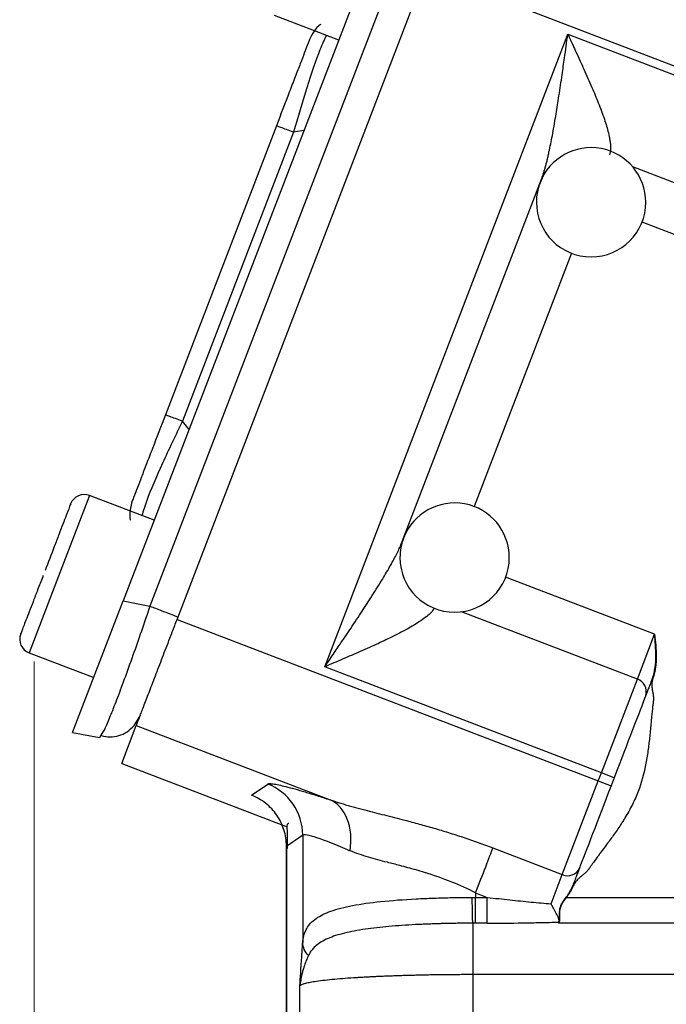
# Model space of a CAD drawing. Header units: inches. Extents: x 0.6 to 16.3, y 0.2 to 11.5.
# Tile 27 of 34: x 9.7 to 10.8, y 5.5 to 7.2. Entities that reach past the tile are written whole.
import ezdxf

# ---------------------------------------------------------------- set-up
doc = ezdxf.new("R2010")
doc.units = ezdxf.units.IN
doc.header["$MEASUREMENT"] = 0
doc.styles.add('SLDTEXTSTYLE0', font='TXT', dxfattribs={"width": 0.75})
doc.dimstyles.new('SLDDIMSTYLE2', dxfattribs={"dimtxt": 0.137795, "dimasz": 0.14, "dimexe": 0, "dimexo": 0.0625, "dimgap": 0.034449, "dimtad": 0, "dimdec": 1, "dimlfac": 1.25, "dimrnd": 1e-09, "dimzin": 12, "dimdsep": 46, "dimtxsty": 'SLDTEXTSTYLE0', "dimblk1": 'CLOSED', "dimblk2": 'CLOSED', "dimsah": 1, "dimcen": 0.09, "dimadec": 0, "dimazin": 3, "dimtfac": 1, "dimtdec": 1, "dimtofl": 0, "dimtmove": 0, "dimatfit": 3, "dimldrblk": 'CLOSED', "dimfxl": 0, "dimfrac": 2, "dimtolj": 1, "dimtzin": 12, "dimarcsym": 0})

# ---------------------------------------------------------------- blocks, each defined once
blk = doc.blocks.new('_Closed')
at = {"color": 0, "linetype": 'ByBlock', "lineweight": -2}
for p, q in [((-1, 0.166667), (0, 0)), ((-1, 0.166667), (-1, -0.166667)), ((0, 0), (-1, -0.166667)), ((0, 0), (-1, 0))]:
    blk.add_line(p, q, dxfattribs=at)
blk = doc.blocks.new('_D_11')
at = {"color": 7, "linetype": 'Continuous', "lineweight": 0}
for p, q in [((9.6813, 6.079), (9.6813, 3.2435)), ((12.2648, 4.8724), (12.2648, 3.2435)), ((10.7743, 3.4813), (10.7323, 3.4813)), ((10.7323, 3.4813), (10.7323, 3.2626)), ((10.9779, 3.4813), (11.0199, 3.4813)), ((11.0199, 3.4813), (11.0199, 3.2626)), ((9.6813, 3.2829), (10.6114, 3.2829)), ((12.2648, 3.2829), (11.1408, 3.2829)), ((10.7323, 3.2626), (10.7743, 3.2626)), ((11.0199, 3.2626), (10.9779, 3.2626))]:
    blk.add_line(p, q, dxfattribs=at)
at = {"color": 7, "linetype": 'Continuous', "lineweight": 18, "xscale": 0.14, "yscale": 0.14, "rotation": 180.0000000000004}
blk.add_blockref('_Closed', (9.6813, 3.2829, -0.8779), dxfattribs=at)
at = {"color": 7, "linetype": 'Continuous', "lineweight": 18, "xscale": 0.14, "yscale": 0.14}
blk.add_blockref('_Closed', (12.2648, 3.2829, -0.8779), dxfattribs=at)
at = {"color": 7, "linetype": 'Continuous', "lineweight": 18, "char_height": 0.1378, "attachment_point": 1, "style": 'SLDTEXTSTYLE0'}
for s, insert in [('82', (10.7743, 3.4402)), ('3.2', (10.7488, 3.2341))]:
    blk.add_mtext(s, dxfattribs=dict(at, insert=insert))

msp = doc.modelspace()

# ---------------------------------------------------------------- linework, layer by layer
at = {"color": 7, "linetype": 'Continuous', "lineweight": 25}
for p, q in [((10.27, 7.3129), (9.8373, 6.1855)), ((10.3111, 7.2883), (9.8842, 6.1764)), ((9.932, 6.1532), (10.3694, 7.2926)), ((10.3694, 7.2926), (10.9421, 7.0727)), ((10.1021, 7.2147), (10.2156, 7.1712)), ((10.1913, 6.0698), (10.6179, 7.181)), ((10.6179, 7.181), (10.9499, 7.0535)), ((10.1063, 7.0203), (9.9114, 6.5125)), ((10.1362, 7.0088), (9.9413, 6.5011)), ((10.3272, 6.2898), (10.5717, 6.9267)), ((9.8917, 6.3272), (9.7782, 6.3708)), ((9.7486, 5.9545), (9.8373, 6.1855)), ((9.8373, 6.1855), (9.8842, 6.1764)), ((9.932, 6.1532), (10.6714, 5.8694)), ((10.74, 6.048), (10.7703, 6.127)), ((9.6721, 6.0944), (9.7856, 6.0509)), ((10.6768, 5.8835), (10.1913, 6.0698)), ((10.6768, 5.8835), (10.74, 6.048)), ((9.8675, 5.9852), (9.8563, 5.9666)), ((9.7486, 5.9545), (9.7956, 5.9454)), ((9.8001, 5.9529), (9.7956, 5.9454)), ((9.8348, 5.9001), (9.8604, 5.9667)), ((9.8604, 5.9667), (10.2005, 5.8362)), ((9.8348, 5.9001), (10.1253, 5.7886)), ((10.6714, 5.8694), (10.6768, 5.8835)), ((10.6992, 5.8749), (10.6768, 5.8835)), ((10.0624, 5.8443), (10.091, 5.8639)), ((10.6082, 5.7049), (10.6714, 5.8694)), ((10.6714, 5.8694), (10.6938, 5.8608)), ((10.6992, 5.8749), (10.6938, 5.8608)), ((10.124, 5.7548), (10.1525, 5.7744)), ((10.1525, 5.7744), (10.1525, 5.5853)), ((10.1235, 5.755), (10.1235, 4.8904)), ((10.124, 5.7548), (10.124, 4.8935)), ((10.4864, 5.7516), (10.6082, 5.7049)), ((10.5885, 5.6533), (10.6082, 5.7049)), ((10.4561, 5.6727), (10.4766, 5.6648)), ((10.4561, 5.6727), (10.4561, 5.6648)), ((10.4561, 5.6648), (10.4766, 5.6648)), ((10.6158, 5.6648), (11.417, 5.6648)), ((10.4766, 5.6195), (10.4561, 5.6195)), ((11.417, 5.6195), (10.6018, 5.6195)), ((11.417, 5.529), (10.4511, 5.529)), ((10.4511, 5.529), (10.4511, 4.8734)), ((10.1475, 4.8817), (10.1475, 5.5092))]:
    msp.add_line(p, q, dxfattribs=at)
at = {"color": 8, "linetype": 'Continuous', "lineweight": 25}
for p, q in [((10.1544, 7.0117), (10.1362, 7.0088)), ((10.7316, 6.9486), (11.1044, 6.8055)), ((10.748, 6.8517), (11.0274, 6.7444)), ((10.6245, 6.7963), (10.4536, 6.3513)), ((9.9529, 6.4867), (9.9413, 6.5011)), ((9.7782, 6.3708), (9.7237, 6.229)), ((9.7237, 6.229), (9.6721, 6.0944)), ((10.7703, 6.127), (10.5084, 6.2275)), ((10.74, 6.048), (10.4313, 6.1665))]:
    msp.add_line(p, q, dxfattribs=at)
at = {"color": 7, "linetype": 'Continuous', "lineweight": 25}
for centre, radius, start, end in [((10.6588, 6.8859), 0.096, 0, 159.016), ((10.6588, 6.8859), 0.096, 159.016, 180), ((10.6588, 6.8859), 0.096, 180, 0), ((9.769, 6.3469), 0.0256, 69, 159), ((10.4192, 6.2617), 0.096, 0, 159.016), ((10.4192, 6.2617), 0.096, 159.016, 180), ((10.4192, 6.2617), 0.096, 180, 0), ((9.6813, 6.1183), 0.0256, 159, 249), ((10.7331, 6.0263), 0.0227, 342.8465, 72.3885), ((10.6176, 5.7255), 0.0227, 245.6115, 335.1535)]:
    msp.add_arc(centre, radius, start, end, dxfattribs=at)
for points, knots in [([(10.184, 7.1985), (10.184, 7.1985), (10.1792, 7.1955), (10.1718, 7.1865), (10.1669, 7.1766), (10.1644, 7.1716)], [0, 0, 0, 0, 0.005601, 0.5028, 1, 1, 1, 1]), ([(10.5717, 6.9267), (10.5723, 6.9283), (10.5735, 6.9316), (10.5753, 6.937), (10.5771, 6.9427), (10.5788, 6.9489), (10.5806, 6.9555), (10.5823, 6.9625), (10.584, 6.9699), (10.5872, 6.9845), (10.5919, 7.0082), (10.5973, 7.0399), (10.6027, 7.0745), (10.6075, 7.1073), (10.6127, 7.1434), (10.616, 7.1671), (10.6179, 7.181)], [0, 0, 0, 0, 0.022273, 0.045861, 0.070782, 0.097051, 0.124682, 0.153684, 0.184068, 0.215842, 0.330838, 0.465264, 0.587114, 0.729723, 0.841539, 1, 1, 1, 1]), ([(10.6179, 7.181), (10.6194, 7.1778), (10.6222, 7.1717), (10.626, 7.1634), (10.6293, 7.1563), (10.6338, 7.1466), (10.6393, 7.1345), (10.6489, 7.1136), (10.6597, 7.089), (10.672, 7.0595), (10.682, 7.0327), (10.6882, 7.0125), (10.691, 6.9996), (10.6923, 6.992), (10.6929, 6.9851), (10.6929, 6.979), (10.6923, 6.9736), (10.6913, 6.9706), (10.6908, 6.9692)], [0, 0, 0, 0, 0.041448, 0.077308, 0.107582, 0.132269, 0.202138, 0.263929, 0.40323, 0.522557, 0.655099, 0.769486, 0.812594, 0.853544, 0.892524, 0.929755, 0.965485, 1, 1, 1, 1]), ([(10.1644, 7.1716), (10.1637, 7.1698), (10.1627, 7.1671), (10.1557, 7.1489), (10.1485, 7.1301), (10.1395, 7.1067), (10.1256, 7.0706), (10.114, 7.0404), (10.1063, 7.0203)], [0, 0, 0, 0, 0.250062, 0.37621, 0.5, 0.623853, 0.749938, 1, 1, 1, 1]), ([(9.9114, 6.5125), (9.9037, 6.4924), (9.8921, 6.4621), (9.8782, 6.4261), (9.8692, 6.4026), (9.862, 6.3839), (9.855, 6.3657), (9.854, 6.363), (9.8533, 6.3612)], [0, 0, 0, 0, 0.250062, 0.37621, 0.5, 0.623853, 0.749938, 1, 1, 1, 1]), ([(9.7449, 6.3555), (9.7449, 6.3557), (9.746, 6.3584), (9.7429, 6.3503), (9.7376, 6.3364), (9.7316, 6.321), (9.7245, 6.3024), (9.7141, 6.2754), (9.7056, 6.2532), (9.7001, 6.2388)], [0, 0, 0, 0, 0.016183, 0.251765, 0.378583, 0.508092, 0.637601, 0.764418, 1, 1, 1, 1]), ([(9.8533, 6.3612), (9.8518, 6.3558), (9.8488, 6.3451), (9.8483, 6.3335), (9.8499, 6.3281), (9.8499, 6.328)], [0, 0, 0, 0, 0.4972, 0.994399, 1, 1, 1, 1]), ([(10.1913, 6.0698), (10.1942, 6.0741), (10.1997, 6.0822), (10.2076, 6.0938), (10.2147, 6.1043), (10.2209, 6.1136), (10.2265, 6.1218), (10.2369, 6.1374), (10.2513, 6.1591), (10.2704, 6.1884), (10.2877, 6.2157), (10.3009, 6.2377), (10.3096, 6.2532), (10.3151, 6.2635), (10.3199, 6.2729), (10.3239, 6.2816), (10.3261, 6.2871), (10.3272, 6.2898)], [0, 0, 0, 0, 0.058003, 0.110825, 0.158467, 0.200928, 0.23821, 0.270311, 0.412912, 0.534756, 0.669251, 0.784205, 0.83437, 0.880988, 0.924097, 0.963747, 1, 1, 1, 1]), ([(9.6968, 6.2304), (9.6966, 6.2296), (9.6932, 6.221), (9.6871, 6.205), (9.6766, 6.1777), (9.6658, 6.1496), (9.6595, 6.133), (9.6573, 6.1275), (9.6575, 6.128), (9.6576, 6.1281)], [0, 0, 0, 0, 0.0138963, 0.1544924, 0.2921669, 0.5479164, 0.8036659, 0.9413403, 1, 1, 1, 1]), ([(9.8604, 5.9667), (9.8605, 5.9669), (9.8606, 5.9672), (9.8609, 5.9679), (9.8612, 5.9688), (9.8617, 5.97), (9.8625, 5.9721), (9.864, 5.9759), (9.8664, 5.9824), (9.8695, 5.9905), (9.8746, 6.0036), (9.8823, 6.0238), (9.8917, 6.0483), (9.8999, 6.0697), (9.9063, 6.0862), (9.9127, 6.103), (9.9185, 6.118), (9.9235, 6.1311), (9.9277, 6.1421), (9.9306, 6.1495), (9.932, 6.1532)], [0, 0, 0, 0, 0.023463, 0.046876, 0.070271, 0.093676, 0.117122, 0.178916, 0.240765, 0.304953, 0.369198, 0.500005, 0.630813, 0.695002, 0.759246, 0.821041, 0.882889, 0.921914, 0.960905, 1, 1, 1, 1]), ([(10.7665, 6.0501), (10.7668, 6.0509), (10.7674, 6.0525), (10.7683, 6.0555), (10.7698, 6.061), (10.7719, 6.0721), (10.7728, 6.0882), (10.772, 6.1076), (10.7708, 6.1205), (10.7703, 6.127)], [0, 0, 0, 0, 0.0319623, 0.0636355, 0.1254726, 0.2499189, 0.4992178, 0.749391, 1, 1, 1, 1]), ([(10.7703, 6.127), (10.771, 6.1205), (10.7723, 6.1076), (10.7734, 6.0882), (10.7726, 6.072), (10.7706, 6.0608), (10.7689, 6.0545), (10.7678, 6.0514), (10.7672, 6.0499)], [0, 0, 0, 0, 0.249668, 0.499288, 0.748778, 0.873716, 0.935915, 1, 1, 1, 1]), ([(10.7665, 6.0501), (10.7659, 6.0486), (10.7647, 6.0455), (10.763, 6.0411), (10.7614, 6.0369), (10.7594, 6.0316), (10.7571, 6.0256), (10.7555, 6.0216), (10.7548, 6.0196)], [0, 0, 0, 0, 0.125259, 0.250126, 0.374952, 0.500086, 0.749791, 1, 1, 1, 1]), ([(10.7672, 6.0499), (10.7669, 6.0489), (10.7663, 6.0468), (10.7657, 6.0437), (10.7654, 6.0404), (10.7653, 6.0371), (10.7655, 6.0339), (10.766, 6.0299), (10.767, 6.0249), (10.7679, 6.0199), (10.7681, 6.0168), (10.7682, 6.0157)], [0, 0, 0, 0, 0.091214, 0.184181, 0.279766, 0.378767, 0.463361, 0.556684, 0.730471, 0.903834, 1, 1, 1, 1]), ([(10.7673, 6.0525), (10.7672, 6.0521), (10.7669, 6.0513), (10.7667, 6.0505), (10.7665, 6.0501)], [0, 0, 0, 0, 0.49573, 1, 1, 1, 1]), ([(10.7665, 6.0501), (10.7665, 6.0501), (10.7666, 6.0501), (10.7669, 6.05), (10.7671, 6.0499), (10.7672, 6.0499)], [0, 0, 0, 0, 0.5, 0.5, 1, 1, 1, 1]), ([(10.7679, 6.0088), (10.7678, 6.0081), (10.7675, 6.0052), (10.7663, 5.9963), (10.7655, 5.9881), (10.7649, 5.9819)], [0, 0, 0, 0, 0.0809656, 0.3150137, 1, 1, 1, 1]), ([(10.7682, 6.0157), (10.7682, 6.0148), (10.7683, 6.0128), (10.7682, 6.0105), (10.768, 6.0091), (10.7679, 6.0088)], [0, 0, 0, 0, 0.403139, 0.856324, 1, 1, 1, 1]), ([(10.7649, 5.9819), (10.7647, 5.9797), (10.7637, 5.9693), (10.7627, 5.958), (10.7618, 5.9489), (10.7617, 5.9482)], [0, 0, 0, 0, 0.192751, 0.932862, 1, 1, 1, 1]), ([(9.7989, 5.949), (9.804, 5.9479), (9.8142, 5.9457), (9.8298, 5.9482), (9.8445, 5.9548), (9.8524, 5.9626), (9.8564, 5.9666)], [0, 0, 0, 0, 0.2526516, 0.503903, 0.7531329, 1, 1, 1, 1]), ([(10.7617, 5.9482), (10.7613, 5.9442), (10.7605, 5.9365), (10.7585, 5.9205), (10.754, 5.8916), (10.7453, 5.8585), (10.7313, 5.827), (10.7217, 5.8099), (10.7144, 5.7982), (10.7118, 5.7942), (10.7105, 5.7922)], [0, 0, 0, 0, 0.073442, 0.138055, 0.291268, 0.602133, 0.751549, 0.913286, 0.955751, 1, 1, 1, 1]), ([(10.091, 5.8639), (10.0912, 5.864), (10.0916, 5.8643), (10.0925, 5.8645), (10.0937, 5.8646), (10.0951, 5.8646), (10.0967, 5.8645), (10.0986, 5.8644), (10.1026, 5.8639), (10.1099, 5.8625), (10.1225, 5.8595), (10.1381, 5.8554), (10.1533, 5.851), (10.1667, 5.8469), (10.1774, 5.8436), (10.1886, 5.8401), (10.1965, 5.8375), (10.2005, 5.8362)], [0, 0, 0, 0, 0.035251, 0.070436, 0.10558, 0.140708, 0.175846, 0.211019, 0.246253, 0.371395, 0.496877, 0.622716, 0.749148, 0.811633, 0.874185, 0.936931, 1, 1, 1, 1]), ([(10.1525, 5.7744), (10.1525, 5.7937), (10.1405, 5.8321), (10.109, 5.857), (10.091, 5.8639), (10.091, 5.8639), (10.091, 5.8639), (10.091, 5.8639)], [-0.000061, -0.000061, -0.000061, -0.000061, 0.499917, 0.999917, 0.999917, 0.999917, 0.999978, 0.999978, 0.999978, 0.999978]), ([(10.124, 5.7548), (10.1239, 5.7644), (10.1225, 5.774), (10.1167, 5.7924), (10.1125, 5.8011), (10.1016, 5.817), (10.095, 5.8241), (10.0799, 5.836), (10.0714, 5.8408), (10.0624, 5.8443)], [0, 0, 0, 0, 0.25, 0.25, 0.5, 0.5, 0.75, 0.75, 1, 1, 1, 1]), ([(10.2005, 5.8362), (10.2032, 5.8353), (10.2086, 5.8335), (10.217, 5.8308), (10.2255, 5.8282), (10.2343, 5.8257), (10.2432, 5.8232), (10.2522, 5.8208), (10.2696, 5.8162), (10.2959, 5.8095), (10.3279, 5.8014), (10.3569, 5.7937), (10.3825, 5.7865), (10.4083, 5.7788), (10.4342, 5.7704), (10.4604, 5.7614), (10.4777, 5.7549), (10.4864, 5.7516)], [0, 0, 0, 0, 0.032823, 0.065741, 0.098769, 0.131923, 0.165218, 0.198668, 0.232289, 0.354657, 0.477821, 0.5637, 0.649749, 0.736188, 0.823235, 0.911103, 1, 1, 1, 1]), ([(10.128, 5.7948), (10.1273, 5.7946), (10.1246, 5.7938), (10.1245, 5.7863), (10.1257, 5.7722), (10.1253, 5.7578), (10.125, 5.7508)], [0, 0, 0, 0, 0.109889, 0.431846, 0.724419, 1, 1, 1, 1]), ([(10.7105, 5.7922), (10.7085, 5.7891), (10.7022, 5.7797), (10.6956, 5.7706), (10.6912, 5.7645)], [0, 0, 0, 0, 0.327069, 1, 1, 1, 1]), ([(10.1525, 5.7744), (10.1544, 5.7761), (10.1627, 5.7746), (10.191, 5.7651), (10.211, 5.7573), (10.2357, 5.7467)], [0, 0, 0, 0, 0.5, 0.5, 1, 1, 1, 1]), ([(10.6912, 5.7645), (10.6907, 5.7638), (10.6852, 5.7564), (10.6785, 5.7474), (10.6722, 5.739), (10.671, 5.7373)], [0, 0, 0, 0, 0.07343, 0.813395, 1, 1, 1, 1]), ([(10.4561, 5.6727), (10.4424, 5.6796), (10.4284, 5.686), (10.3982, 5.6981), (10.382, 5.7037), (10.3564, 5.7116), (10.3467, 5.7144), (10.3324, 5.7182), (10.3277, 5.7195), (10.3156, 5.7226), (10.3082, 5.7245), (10.2897, 5.7293), (10.2787, 5.7321), (10.2567, 5.7387), (10.2458, 5.7424), (10.2357, 5.7467)], [0, 0, 0, 0, 0.184444, 0.184444, 0.395238, 0.395238, 0.526984, 0.526984, 0.592857, 0.592857, 0.698253, 0.698253, 0.866888, 0.866888, 1.053967, 1.053967, 1.053967, 1.053967]), ([(10.4561, 5.6727), (10.4623, 5.6888), (10.4685, 5.7048), (10.4791, 5.7325), (10.4835, 5.744), (10.4864, 5.7516)], [0, 0, 0, 0, 0.5, 0.5, 1, 1, 1, 1]), ([(10.671, 5.7373), (10.6673, 5.7323), (10.6624, 5.7255), (10.6572, 5.7181), (10.6557, 5.7159), (10.6553, 5.7154)], [0, 0, 0, 0, 0.695216, 0.9304, 1, 1, 1, 1]), ([(10.6382, 5.716), (10.6379, 5.715), (10.6371, 5.7131), (10.6359, 5.7099), (10.6346, 5.7064), (10.6326, 5.7015), (10.6301, 5.6947), (10.6277, 5.6886), (10.6265, 5.6855)], [0, 0, 0, 0, 0.125259, 0.250126, 0.374952, 0.500086, 0.749791, 1, 1, 1, 1]), ([(10.6508, 5.7099), (10.65, 5.7091), (10.6477, 5.7069), (10.6436, 5.7036), (10.6396, 5.7004), (10.6365, 5.6977), (10.634, 5.6952), (10.6315, 5.6924), (10.6291, 5.6889), (10.6279, 5.6864), (10.6273, 5.6852)], [0, 0, 0, 0, 0.10372, 0.280241, 0.45634, 0.550021, 0.633916, 0.762543, 0.883974, 1, 1, 1, 1]), ([(10.6553, 5.7154), (10.6551, 5.715), (10.6542, 5.7138), (10.6528, 5.7119), (10.6514, 5.7106), (10.6508, 5.7099)], [0, 0, 0, 0, 0.186056, 0.63156, 1, 1, 1, 1]), ([(10.6152, 5.6652), (10.6164, 5.6668), (10.6186, 5.67), (10.6216, 5.675), (10.6238, 5.6793), (10.6255, 5.6828), (10.6262, 5.6846), (10.6265, 5.6855)], [0, 0, 0, 0, 0.255796, 0.501184, 0.751187, 0.876619, 1, 1, 1, 1]), ([(10.6273, 5.6852), (10.6269, 5.6843), (10.6262, 5.6825), (10.6246, 5.679), (10.6223, 5.6747), (10.6192, 5.6696), (10.617, 5.6665), (10.6158, 5.6648)], [0, 0, 0, 0, 0.12427, 0.249395, 0.499571, 0.741601, 1, 1, 1, 1]), ([(10.6273, 5.6852), (10.6271, 5.6853), (10.6269, 5.6854), (10.6266, 5.6855), (10.6265, 5.6855), (10.6265, 5.6855)], [0, 0, 0, 0, 0.5, 0.5, 1, 1, 1, 1]), ([(10.1525, 5.5853), (10.1527, 5.5866), (10.1529, 5.5891), (10.1535, 5.5928), (10.1542, 5.5964), (10.1552, 5.5999), (10.1564, 5.6033), (10.1578, 5.6067), (10.1607, 5.6123), (10.1661, 5.6198), (10.1787, 5.6306), (10.2013, 5.6415), (10.239, 5.6511), (10.2894, 5.6581), (10.3345, 5.6614), (10.3669, 5.6629), (10.3826, 5.6635), (10.3989, 5.664), (10.4156, 5.6644), (10.4327, 5.6646), (10.4443, 5.6647), (10.4502, 5.6648)], [0, 0, 0, 0, 0.015999, 0.032443, 0.049346, 0.066716, 0.084566, 0.102902, 0.121735, 0.181928, 0.245598, 0.365276, 0.496551, 0.633706, 0.784264, 0.81858, 0.85355, 0.889175, 0.925457, 0.962398, 1, 1, 1, 1]), ([(10.4502, 5.6648), (10.4504, 5.6648), (10.4507, 5.6648), (10.4513, 5.6648), (10.4517, 5.6648), (10.4527, 5.6648), (10.4534, 5.6648), (10.4547, 5.6648), (10.4554, 5.6648), (10.4561, 5.6648)], [-0.01597476, -0.01597476, -0.01597476, -0.01597476, -0.01030372, -0.01030372, -0.0051918, -0.0051918, -0.00199684, -0.00199684, 0, 0, 0, 0]), ([(10.4561, 5.6195), (10.4561, 5.6228), (10.4561, 5.629), (10.4561, 5.6451), (10.4561, 5.655), (10.4561, 5.6648)], [0, 0, 0, 0, 0.5, 0.5, 1, 1, 1, 1]), ([(10.4766, 5.6648), (10.4833, 5.664), (10.4964, 5.6625), (10.5159, 5.6604), (10.5349, 5.6584), (10.5532, 5.6566), (10.571, 5.6549), (10.5827, 5.6539), (10.5885, 5.6533)], [0, 0, 0, 0, 0.179151, 0.353299, 0.522451, 0.686614, 0.845794, 1, 1, 1, 1]), ([(10.6024, 5.6227), (10.6026, 5.6231), (10.6029, 5.6241), (10.6032, 5.6257), (10.6033, 5.6273), (10.6034, 5.6291), (10.6034, 5.632), (10.6033, 5.6362), (10.6035, 5.6416), (10.6044, 5.6468), (10.6066, 5.6523), (10.6103, 5.6585), (10.6135, 5.6629), (10.6152, 5.6652)], [0, 0, 0, 0, 0.05087, 0.100913, 0.150226, 0.198914, 0.247091, 0.377971, 0.496769, 0.597821, 0.698567, 0.839509, 1, 1, 1, 1]), ([(10.6031, 5.6231), (10.604, 5.6253), (10.6041, 5.628), (10.604, 5.6344), (10.6037, 5.638), (10.6044, 5.6439), (10.6048, 5.6459), (10.6061, 5.6499), (10.6071, 5.6519), (10.6103, 5.6576), (10.6131, 5.6612), (10.6158, 5.6648)], [0, 0, 0, 0, 0.25, 0.25, 0.5, 0.5, 0.625, 0.625, 0.75, 0.75, 1, 1, 1, 1]), ([(10.6022, 5.6222), (10.6023, 5.6225), (10.6025, 5.6232), (10.6025, 5.6245), (10.6022, 5.6261), (10.6017, 5.6278), (10.6009, 5.6298), (10.5999, 5.6321), (10.5984, 5.635), (10.5964, 5.6388), (10.594, 5.6432), (10.5913, 5.648), (10.5895, 5.6514), (10.5885, 5.6533)], [0, 0, 0, 0, 0.06495, 0.131082, 0.198958, 0.269097, 0.341972, 0.418011, 0.497606, 0.616246, 0.748535, 0.858429, 1, 1, 1, 1]), ([(10.4511, 5.6195), (10.448, 5.6194), (10.4419, 5.6194), (10.4327, 5.6193), (10.4234, 5.6192), (10.4142, 5.619), (10.405, 5.6188), (10.3958, 5.6186), (10.3867, 5.6183), (10.3776, 5.618), (10.3685, 5.6176), (10.3595, 5.6173), (10.3373, 5.6162), (10.3033, 5.6139), (10.2609, 5.6091), (10.2247, 5.6024), (10.2002, 5.5945), (10.1849, 5.5868), (10.1762, 5.5806), (10.1701, 5.5745), (10.1657, 5.5688), (10.1636, 5.5645), (10.1626, 5.5625)], [0, 0, 0, 0, 0.0223258, 0.0447291, 0.0672076, 0.0897584, 0.1123788, 0.1350659, 0.1578168, 0.1806284, 0.203498, 0.2264226, 0.2493996, 0.3753924, 0.500217, 0.6279983, 0.7523008, 0.8171084, 0.8774734, 0.9217241, 0.9625189, 1, 1, 1, 1]), ([(10.4561, 5.6195), (10.4555, 5.6195), (10.4549, 5.6195), (10.4538, 5.6195), (10.4533, 5.6195), (10.4524, 5.6195), (10.4521, 5.6195), (10.4515, 5.6195), (10.4513, 5.6195), (10.4511, 5.6195)], [-0.01597476, -0.01597476, -0.01597476, -0.01597476, -0.01397791, -0.01397791, -0.01078296, -0.01078296, -0.00567104, -0.00567104, 0, 0, 0, 0]), ([(10.4511, 5.6195), (10.4511, 5.6162), (10.4511, 5.6115), (10.4511, 5.5996), (10.4511, 5.5925), (10.4511, 5.5764), (10.4511, 5.5675), (10.4511, 5.5487), (10.4511, 5.5389), (10.4511, 5.529)], [0, 0, 0, 0, 0.25, 0.25, 0.5, 0.5, 0.75, 0.75, 1, 1, 1, 1]), ([(10.4766, 5.6195), (10.497, 5.6195), (10.5279, 5.6197), (10.5593, 5.6203), (10.5805, 5.6207), (10.5911, 5.621), (10.6019, 5.6213)], [0, 0, 0, 0, 0.5, 0.75, 0.75, 1, 1, 1, 1]), ([(10.1475, 5.5092), (10.148, 5.5168), (10.1488, 5.5298), (10.1499, 5.5474), (10.1509, 5.5615), (10.1517, 5.5739), (10.1523, 5.5816), (10.1525, 5.5853)], [0, 0, 0, 0, 0.2906592, 0.5000888, 0.6792014, 0.8458194, 1, 1, 1, 1]), ([(10.1625, 5.5624), (10.1611, 5.5595), (10.1599, 5.5565), (10.1576, 5.5507), (10.1565, 5.5479), (10.155, 5.5433), (10.1544, 5.5416), (10.1535, 5.5387), (10.1532, 5.5376), (10.1522, 5.5342), (10.1516, 5.532), (10.1502, 5.5261), (10.1495, 5.5224), (10.1483, 5.5156), (10.1479, 5.5124), (10.1475, 5.5092)], [0, 0, 0, 0, 0.0681316, 0.0681316, 0.1459963, 0.1459963, 0.1946617, 0.1946617, 0.2189944, 0.2189944, 0.2579267, 0.2579267, 0.3202185, 0.3202185, 0.3893234, 0.3893234, 0.3893234, 0.3893234]), ([(10.4511, 5.529), (10.4478, 5.529), (10.4411, 5.529), (10.4311, 5.529), (10.421, 5.5289), (10.411, 5.5288), (10.4009, 5.5287), (10.3909, 5.5286), (10.3808, 5.5285), (10.3708, 5.5283), (10.3609, 5.5281), (10.351, 5.5278), (10.3411, 5.5276), (10.3314, 5.5273), (10.3218, 5.527), (10.3122, 5.5267), (10.3028, 5.5264), (10.2936, 5.526), (10.2845, 5.5256), (10.2755, 5.5252), (10.2668, 5.5247), (10.2582, 5.5243), (10.2499, 5.5238), (10.2377, 5.523), (10.2219, 5.5219), (10.2037, 5.5203), (10.1871, 5.5185), (10.1757, 5.517), (10.1682, 5.5158), (10.1635, 5.5149), (10.159, 5.5139), (10.155, 5.5129), (10.1516, 5.5117), (10.1489, 5.5105), (10.148, 5.5096), (10.1475, 5.5092)], [0, 0, 0, 0, 0.021599, 0.043304, 0.065114, 0.087029, 0.10905, 0.131177, 0.15341, 0.175749, 0.198194, 0.220745, 0.243403, 0.266167, 0.289038, 0.312015, 0.335099, 0.35829, 0.381588, 0.404993, 0.428505, 0.452124, 0.47585, 0.499685, 0.55998, 0.623309, 0.689673, 0.759071, 0.785966, 0.815369, 0.84728, 0.881699, 0.918625, 0.958059, 1, 1, 1, 1])]:
    msp.add_open_spline(points, degree=3, knots=knots, dxfattribs=at)
at = {"color": 8, "linetype": 'Continuous', "lineweight": 25}
for points, knots in [([(10.1941, 7.1794), (10.1904, 7.1717), (10.1807, 7.1508), (10.1595, 7.0887), (10.1439, 7.0353), (10.1362, 7.0088)], [0, 0, 0, 0, 0.23109, 0.619363, 1, 1, 1, 1]), ([(9.9413, 6.5011), (9.9293, 6.4762), (9.9051, 6.4261), (9.8793, 6.3657), (9.8726, 6.3437), (9.8701, 6.3355)], [0, 0, 0, 0, 0.380637, 0.76891, 1, 1, 1, 1]), ([(9.8842, 6.1764), (9.8742, 6.1468), (9.8586, 6.1012), (9.8391, 6.0472), (9.8254, 6.0105), (9.8138, 5.9814), (9.8041, 5.9582), (9.8014, 5.9547), (9.8001, 5.9529)], [0, 0, 0, 0, 0.272033, 0.419982, 0.56575, 0.711521, 0.859466, 1, 1, 1, 1]), ([(10.3834, 6.1729), (10.3819, 6.1704), (10.3789, 6.1654), (10.3701, 6.158), (10.3576, 6.1488), (10.3382, 6.1371), (10.3128, 6.1239), (10.284, 6.1102), (10.2541, 6.0968), (10.2226, 6.0832), (10.2018, 6.0743), (10.1913, 6.0698)], [0, 0, 0, 0, 0.065172, 0.127148, 0.193988, 0.313868, 0.452674, 0.577712, 0.723578, 0.861482, 1, 1, 1, 1])]:
    msp.add_open_spline(points, degree=3, knots=knots, dxfattribs=at)
at = {"color": 7, "linetype": 'Continuous', "lineweight": 25}
for points in [[(10.1362, 7.0088), (10.1319, 7.0105), (10.1232, 7.0138), (10.1138, 7.0174), (10.1075, 7.0198), (10.1067, 7.0201), (10.1063, 7.0203)], [(9.9413, 6.5011), (9.937, 6.5027), (9.9283, 6.506), (9.9189, 6.5096), (9.9126, 6.5121), (9.9118, 6.5124), (9.9114, 6.5125)], [(9.8842, 6.1764), (9.891, 6.1738), (9.9044, 6.1686), (9.9204, 6.1625), (9.9315, 6.1582), (9.9329, 6.1577), (9.9336, 6.1574)], [(10.7548, 6.0196), (10.7438, 5.991), (10.7224, 5.9354), (10.6992, 5.8749)], [(10.6938, 5.8608), (10.6706, 5.8003), (10.6492, 5.7446), (10.6382, 5.716)], [(10.2357, 5.7467), (10.2388, 5.7666), (10.2352, 5.8062), (10.2137, 5.8303), (10.2005, 5.8362)], [(10.4511, 5.6195), (10.4509, 5.6228), (10.4505, 5.6353), (10.4502, 5.6549), (10.4502, 5.6648)], [(10.4766, 5.6195), (10.4766, 5.6228), (10.4766, 5.6353), (10.4766, 5.655), (10.4766, 5.6648)], [(10.6158, 5.6648), (10.6156, 5.665), (10.6153, 5.6651), (10.6152, 5.6652)], [(10.6031, 5.6231), (10.6026, 5.6217), (10.6021, 5.6205), (10.6018, 5.6195)], [(10.6019, 5.6214), (10.602, 5.6216), (10.6021, 5.6219), (10.6022, 5.6222)], [(10.6024, 5.6227), (10.6023, 5.6225), (10.6023, 5.6223), (10.6022, 5.6221)], [(10.6024, 5.6227), (10.6025, 5.6229), (10.6028, 5.6231), (10.6031, 5.6231)], [(10.6019, 5.6213), (10.6017, 5.6207), (10.6017, 5.6202), (10.6018, 5.6195)], [(10.1625, 5.5624), (10.1594, 5.5657), (10.1546, 5.5731), (10.1527, 5.5812), (10.1525, 5.5853)]]:
    msp.add_open_spline(points, degree=3, dxfattribs=at)

# ---------------------------------------------------------------- dimensions: what is measured, and where the dimension line sits
at = {"color": 7, "linetype": 'Continuous', "lineweight": 18}
dim = msp.add_linear_dim(base=(12.2648, 3.2829), p1=(9.6813, 6.1183), p2=(12.2648, 4.9118), dimstyle='SLDDIMSTYLE2', dxfattribs=at)
dim.commit()
dim.dimension.update_dxf_attribs({"geometry": '_D_11', "text_midpoint": (10.8761, 3.2829), "dimtype": 160})

doc.saveas('drawing.dxf')
